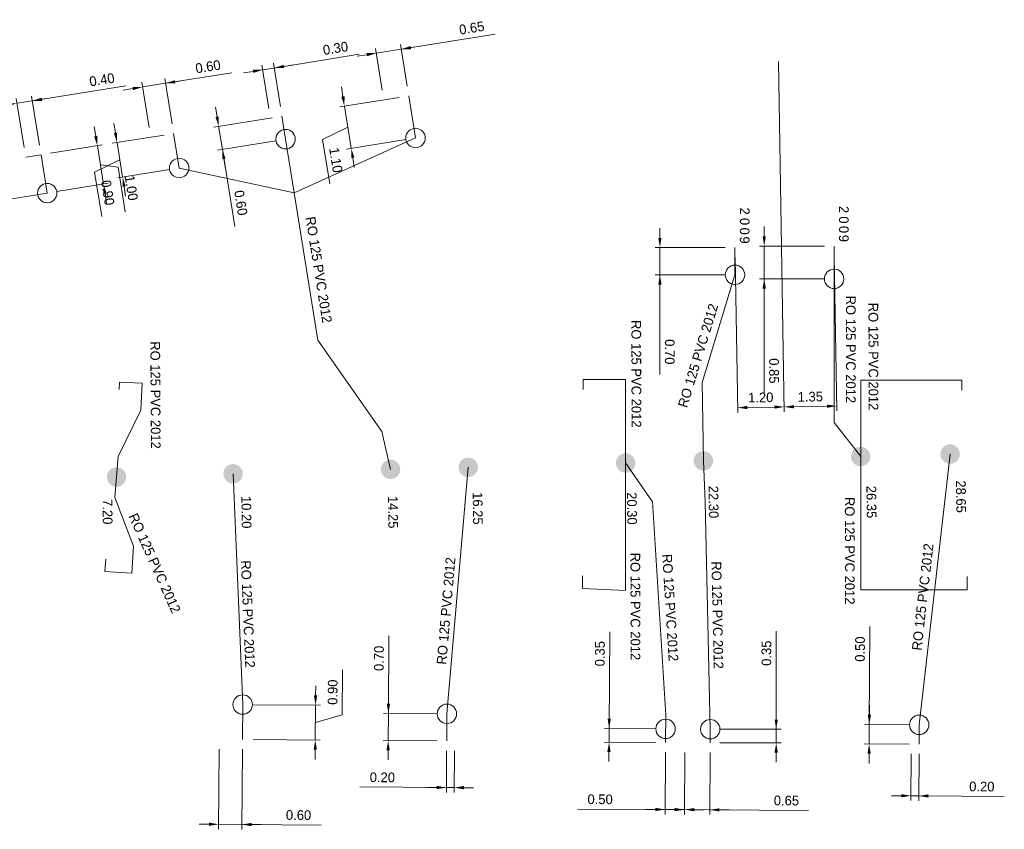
# Model space of a CAD drawing. Header units: metres. Extents: x 134035 to 140154, y 395174 to 396296.
# Tile 3 of 30: x 134109 to 134134, y 395199 to 395220. Entities that reach past the tile are written whole.
import ezdxf
from ezdxf.enums import TextEntityAlignment as Align

# ---------------------------------------------------------------- set-up
doc = ezdxf.new("R2010")
doc.units = ezdxf.units.M
doc.header["$MEASUREMENT"] = 0
doc.layers.get('Defpoints').update_dxf_attribs({"color": 124, "lineweight": 0})
for name, color, linetype, lineweight in [('Br-aansl-hulpst gem inlaat', 3, 'Continuous', 0), ('Br-aansl-hulpst gem ontstoppingsstuk', 3, 'Continuous', 0), ('Br-aansl-hulpst rwa inlaat', 4, 'Continuous', 0), ('Br-aansl-leiding gem', 3, 'Continuous', 0), ('Br-aansl-leiding rwa', 4, 'Continuous', 0), ('Br-text-aansl leiding gem', 3, 'Continuous', 0), ('Br-text-aansl leiding rwa en vrwa', 4, 'Continuous', 0), ('Br-text-aansl maatvoering', 7, 'Continuous', 0), ('Br-text-aansl opmerkingen', 7, 'Continuous', 0)]:
    doc.layers.add(name, color=color, linetype=linetype, lineweight=lineweight)
doc.styles.add('2.5mm_0', font='arial.ttf')
doc.styles.add('Style-ENGINEERING', font='ENGINEERING.shx')
doc.styles.add('Working 1.25mm', font='WORKING.shx', dxfattribs={"height": 0.00125})
doc.dimstyles.new('til-standaard pijl civiel', dxfattribs={"dimtxt": 0.00125, "dimasz": 0.00125, "dimexe": 0.000625, "dimexo": 0.000625, "dimgap": 0.000625, "dimtad": 1, "dimzin": 3, "dimdsep": 46, "dimtxsty": 'Working 1.25mm', "dimcen": 0, "dimclrd": 256, "dimazin": 0, "dimtfac": 1, "dimtdec": 0, "dimtmove": 1, "dimatfit": 1, "dimfxl": 1, "dimfrac": 2, "dimtolj": 1, "dimtzin": 3, "dimlwd": 0, "dimarcsym": 0})

# ---------------------------------------------------------------- blocks, each defined once
blk = doc.blocks.new('Br0-OS gem')
at = {"layer": 'Br-aansl-hulpst gem ontstoppingsstuk', "color": 3, "linetype": 'Continuous', "lineweight": 0}
blk.add_circle((0, 0), 0.25, dxfattribs=at)
blk = doc.blocks.new('Br0-PI gem')
at = {"layer": 'Br-aansl-hulpst gem inlaat'}
h = blk.add_hatch(color=256, dxfattribs=at)
edge = h.paths.add_edge_path()
edge.add_arc((0, 0), 0.25, 0, 360)
blk = doc.blocks.new('Br0-PI rwa')
at = {"layer": 'Br-aansl-hulpst rwa inlaat'}
h = blk.add_hatch(color=256, dxfattribs=at)
edge = h.paths.add_edge_path()
edge.add_arc((0, 0), 0.25, 0, 360)
blk = doc.blocks.new('*D287')
at = {"layer": 'Br-text-aansl maatvoering', "color": 7, "linetype": 'Continuous', "lineweight": 0, "transparency": 16777216}
for p, q in [((134113.958, 395201.47), (134113.944, 395199.409)), ((134114.554, 395201.466), (134114.54, 395199.405))]:
    blk.add_line(p, q, dxfattribs=at)
at = {"layer": 'Br-text-aansl maatvoering', "linetype": 'Continuous', "lineweight": 0, "transparency": 16777216}
for p, q in [((134113.695, 395199.536), (134113.445, 395199.538)), ((134114.54, 395199.53), (134113.945, 395199.534)), ((134114.54, 395199.53), (134113.945, 395199.534)), ((134116.577, 395199.516), (134114.54, 395199.53)), ((134114.79, 395199.529), (134115.04, 395199.527))]:
    blk.add_line(p, q, dxfattribs=at)
at = {"layer": 'Br-text-aansl maatvoering', "linetype": 'Continuous', "transparency": 16777216}
for points in [[(134113.695, 395199.578), (134113.695, 395199.494), (134113.945, 395199.534)], [(134114.791, 395199.57), (134114.79, 395199.487), (134114.54, 395199.53)]]:
    blk.add_solid(points, dxfattribs=at)
at = {"layer": 'Defpoints', "color": 0, "linetype": 'Continuous', "transparency": 16777216}
for p in [(134113.96, 395201.72), (134114.556, 395201.716), (134113.945, 395199.534)]:
    blk.add_point(p, dxfattribs=at)
at = {"layer": 'Br-text-aansl maatvoering', "color": 7, "linetype": 'Continuous', "lineweight": 0, "transparency": 16777216, "insert": (134116, 395199.771), "char_height": 0.25, "attachment_point": 5, "rotation": 359.6023, "style": '2.5mm_0'}
blk.add_mtext('\\A1;\\FENGINEERING;0.60', dxfattribs=at)
blk = doc.blocks.new('*D288')
at = {"layer": 'Br-text-aansl maatvoering', "linetype": 'Continuous', "lineweight": 0, "transparency": 16777216}
for p, q in [((134117.125, 395202.355), (134117.133, 395203.514)), ((134116.438, 395202.853), (134116.44, 395203.103)), ((134116.436, 395202.603), (134116.43, 395201.703)), ((134116.436, 395202.603), (134116.43, 395201.703)), ((134116.433, 395202.153), (134117.125, 395202.355)), ((134116.428, 395201.453), (134116.427, 395201.203))]:
    blk.add_line(p, q, dxfattribs=at)
at = {"layer": 'Br-text-aansl maatvoering', "color": 7, "linetype": 'Continuous', "lineweight": 0, "transparency": 16777216}
for p, q in [((134114.842, 395202.614), (134116.561, 395202.602)), ((134114.836, 395201.714), (134116.555, 395201.702))]:
    blk.add_line(p, q, dxfattribs=at)
at = {"layer": 'Br-text-aansl maatvoering', "linetype": 'Continuous', "transparency": 16777216}
for points in [[(134116.396, 395202.853), (134116.48, 395202.853), (134116.436, 395202.603)], [(134116.387, 395201.453), (134116.47, 395201.453), (134116.43, 395201.703)]]:
    blk.add_solid(points, dxfattribs=at)
at = {"layer": 'Defpoints', "color": 0, "linetype": 'Continuous', "transparency": 16777216}
for p in [(134114.592, 395202.616), (134114.586, 395201.716), (134116.43, 395201.703)]:
    blk.add_point(p, dxfattribs=at)
at = {"layer": 'Br-text-aansl maatvoering', "color": 7, "linetype": 'Continuous', "lineweight": 0, "transparency": 16777216, "insert": (134116.878, 395202.936), "char_height": 0.25, "attachment_point": 5, "rotation": 89.6023, "style": '2.5mm_0'}
blk.add_mtext('\\A1;\\FENGINEERING;0.90', dxfattribs=at)
blk = doc.blocks.new('*D289')
at = {"layer": 'Br-text-aansl maatvoering', "color": 7, "linetype": 'Continuous', "lineweight": 0, "transparency": 16777216}
for p, q in [((134119.809, 395201.429), (134119.802, 395200.355)), ((134120.009, 395201.428), (134120.002, 395200.354))]:
    blk.add_line(p, q, dxfattribs=at)
at = {"layer": 'Br-text-aansl maatvoering', "linetype": 'Continuous', "lineweight": 0, "transparency": 16777216}
for p, q in [((134117.574, 395200.495), (134119.803, 395200.48)), ((134119.553, 395200.482), (134119.303, 395200.483)), ((134119.803, 395200.48), (134120.003, 395200.479)), ((134119.803, 395200.48), (134120.003, 395200.479)), ((134120.253, 395200.477), (134120.503, 395200.475))]:
    blk.add_line(p, q, dxfattribs=at)
at = {"layer": 'Br-text-aansl maatvoering', "linetype": 'Continuous', "transparency": 16777216}
for points in [[(134119.553, 395200.523), (134119.552, 395200.44), (134119.803, 395200.48)], [(134120.253, 395200.519), (134120.252, 395200.435), (134120.003, 395200.479)]]:
    blk.add_solid(points, dxfattribs=at)
at = {"layer": 'Defpoints', "color": 0, "linetype": 'Continuous', "transparency": 16777216}
for p in [(134119.811, 395201.679), (134120.011, 395201.678), (134120.003, 395200.479)]:
    blk.add_point(p, dxfattribs=at)
at = {"layer": 'Br-text-aansl maatvoering', "color": 7, "linetype": 'Continuous', "lineweight": 0, "transparency": 16777216, "insert": (134118.155, 395200.742), "char_height": 0.25, "attachment_point": 5, "rotation": 359.6023, "style": '2.5mm_0'}
blk.add_mtext('\\A1;\\FENGINEERING;0.20', dxfattribs=at)
blk = doc.blocks.new('*D290')
at = {"layer": 'Br-text-aansl maatvoering', "color": 7, "linetype": 'Continuous', "lineweight": 0, "transparency": 16777216}
for p, q in [((134125.438, 395201.39), (134125.428, 395199.79)), ((134125.938, 395201.386), (134125.928, 395199.787))]:
    blk.add_line(p, q, dxfattribs=at)
at = {"layer": 'Br-text-aansl maatvoering', "linetype": 'Continuous', "lineweight": 0, "transparency": 16777216}
for p, q in [((134123.176, 395199.928), (134125.429, 395199.915)), ((134125.179, 395199.917), (134124.929, 395199.918)), ((134125.429, 395199.915), (134125.929, 395199.912)), ((134125.429, 395199.915), (134125.929, 395199.912)), ((134126.179, 395199.911), (134126.429, 395199.909))]:
    blk.add_line(p, q, dxfattribs=at)
at = {"layer": 'Br-text-aansl maatvoering', "linetype": 'Continuous', "transparency": 16777216}
for points in [[(134125.179, 395199.958), (134125.179, 395199.875), (134125.429, 395199.915)], [(134126.179, 395199.953), (134126.179, 395199.869), (134125.929, 395199.912)]]:
    blk.add_solid(points, dxfattribs=at)
at = {"layer": 'Defpoints', "color": 0, "linetype": 'Continuous', "transparency": 16777216}
for p in [(134125.439, 395201.64), (134125.939, 395201.636), (134125.929, 395199.912)]:
    blk.add_point(p, dxfattribs=at)
at = {"layer": 'Br-text-aansl maatvoering', "color": 7, "linetype": 'Continuous', "lineweight": 0, "transparency": 16777216, "insert": (134123.757, 395200.176), "char_height": 0.25, "attachment_point": 5, "rotation": 359.6663, "style": '2.5mm_0'}
blk.add_mtext('\\A1;\\FENGINEERING;0.50', dxfattribs=at)
blk = doc.blocks.new('*D291')
at = {"layer": 'Br-text-aansl maatvoering', "color": 7, "linetype": 'Continuous', "lineweight": 0, "transparency": 16777216}
for p, q in [((134125.937, 395201.386), (134125.926, 395199.787)), ((134126.587, 395201.382), (134126.576, 395199.783))]:
    blk.add_line(p, q, dxfattribs=at)
at = {"layer": 'Br-text-aansl maatvoering', "linetype": 'Continuous', "lineweight": 0, "transparency": 16777216}
for p, q in [((134125.677, 395199.914), (134125.427, 395199.915)), ((134125.927, 395199.912), (134126.577, 395199.908)), ((134125.927, 395199.912), (134126.577, 395199.908)), ((134129.117, 395199.89), (134126.577, 395199.908)), ((134126.827, 395199.906), (134127.077, 395199.904))]:
    blk.add_line(p, q, dxfattribs=at)
at = {"layer": 'Br-text-aansl maatvoering', "linetype": 'Continuous', "transparency": 16777216}
for points in [[(134125.677, 395199.955), (134125.677, 395199.872), (134125.927, 395199.912)], [(134126.827, 395199.948), (134126.827, 395199.864), (134126.577, 395199.908)]]:
    blk.add_solid(points, dxfattribs=at)
at = {"layer": 'Defpoints', "color": 0, "linetype": 'Continuous', "transparency": 16777216}
for p in [(134125.939, 395201.636), (134126.589, 395201.632), (134126.577, 395199.908)]:
    blk.add_point(p, dxfattribs=at)
at = {"layer": 'Br-text-aansl maatvoering', "color": 7, "linetype": 'Continuous', "lineweight": 0, "transparency": 16777216, "insert": (134128.549, 395200.145), "char_height": 0.25, "attachment_point": 5, "rotation": 359.6064, "style": '2.5mm_0'}
blk.add_mtext('\\A1;\\FENGINEERING;0.65', dxfattribs=at)
blk = doc.blocks.new('*D292')
at = {"layer": 'Br-text-aansl maatvoering', "linetype": 'Continuous', "lineweight": 0, "transparency": 16777216}
for p, q in [((134118.324, 395204.384), (134118.31, 395202.39)), ((134118.312, 395202.64), (134118.313, 395202.89)), ((134118.31, 395202.39), (134118.305, 395201.69)), ((134118.31, 395202.39), (134118.305, 395201.69)), ((134118.303, 395201.44), (134118.302, 395201.19))]:
    blk.add_line(p, q, dxfattribs=at)
at = {"layer": 'Br-text-aansl maatvoering', "color": 7, "linetype": 'Continuous', "lineweight": 0, "transparency": 16777216}
for p, q in [((134119.566, 395202.381), (134118.185, 395202.391)), ((134119.561, 395201.681), (134118.18, 395201.691))]:
    blk.add_line(p, q, dxfattribs=at)
at = {"layer": 'Br-text-aansl maatvoering', "linetype": 'Continuous', "transparency": 16777216}
for points in [[(134118.27, 395202.64), (134118.353, 395202.64), (134118.31, 395202.39)], [(134118.262, 395201.44), (134118.345, 395201.44), (134118.305, 395201.69)]]:
    blk.add_solid(points, dxfattribs=at)
at = {"layer": 'Defpoints', "color": 0, "linetype": 'Continuous', "transparency": 16777216}
for p in [(134119.816, 395202.379), (134118.305, 395201.69), (134119.811, 395201.679)]:
    blk.add_point(p, dxfattribs=at)
at = {"layer": 'Br-text-aansl maatvoering', "color": 7, "linetype": 'Continuous', "lineweight": 0, "transparency": 16777216, "insert": (134118.069, 395203.806), "char_height": 0.25, "attachment_point": 5, "rotation": 89.6023, "style": '2.5mm_0'}
blk.add_mtext('\\A1;\\FENGINEERING;0.70', dxfattribs=at)
blk = doc.blocks.new('*D293')
at = {"layer": 'Br-text-aansl maatvoering', "linetype": 'Continuous', "lineweight": 0, "transparency": 16777216}
for p, q in [((134124.007, 395204.493), (134123.989, 395202)), ((134123.991, 395202.25), (134123.992, 395202.5)), ((134123.986, 395201.65), (134123.989, 395202)), ((134123.986, 395201.65), (134123.989, 395202)), ((134123.985, 395201.4), (134123.983, 395201.15))]:
    blk.add_line(p, q, dxfattribs=at)
at = {"layer": 'Br-text-aansl maatvoering', "color": 7, "linetype": 'Continuous', "lineweight": 0, "transparency": 16777216}
for p, q in [((134125.191, 395201.991), (134123.864, 395202.001)), ((134125.189, 395201.641), (134123.861, 395201.651))]:
    blk.add_line(p, q, dxfattribs=at)
at = {"layer": 'Br-text-aansl maatvoering', "linetype": 'Continuous', "transparency": 16777216}
for points in [[(134123.949, 395202.25), (134124.032, 395202.25), (134123.989, 395202)], [(134123.943, 395201.4), (134124.026, 395201.4), (134123.986, 395201.65)]]:
    blk.add_solid(points, dxfattribs=at)
at = {"layer": 'Defpoints', "color": 0, "linetype": 'Continuous', "transparency": 16777216}
for p in [(134123.989, 395202), (134125.441, 395201.99), (134125.439, 395201.64)]:
    blk.add_point(p, dxfattribs=at)
at = {"layer": 'Br-text-aansl maatvoering', "color": 7, "linetype": 'Continuous', "lineweight": 0, "transparency": 16777216, "insert": (134123.752, 395203.926), "char_height": 0.25, "attachment_point": 5, "rotation": 89.5941, "style": '2.5mm_0'}
blk.add_mtext('\\A1;\\FENGINEERING;0.35', dxfattribs=at)
blk = doc.blocks.new('*D294')
at = {"layer": 'Br-text-aansl maatvoering', "linetype": 'Continuous', "lineweight": 0, "transparency": 16777216}
for p, q in [((134128.286, 395204.508), (134128.286, 395201.982)), ((134128.286, 395202.232), (134128.286, 395202.482)), ((134128.286, 395201.632), (134128.286, 395201.982)), ((134128.286, 395201.632), (134128.286, 395201.982)), ((134128.286, 395201.382), (134128.286, 395201.132))]:
    blk.add_line(p, q, dxfattribs=at)
at = {"layer": 'Br-text-aansl maatvoering', "color": 7, "linetype": 'Continuous', "lineweight": 0, "transparency": 16777216}
for p, q in [((134126.839, 395201.982), (134128.411, 395201.982)), ((134126.839, 395201.632), (134128.411, 395201.632))]:
    blk.add_line(p, q, dxfattribs=at)
at = {"layer": 'Br-text-aansl maatvoering', "linetype": 'Continuous', "transparency": 16777216}
for points in [[(134128.245, 395202.232), (134128.328, 395202.232), (134128.286, 395201.982)], [(134128.245, 395201.382), (134128.328, 395201.382), (134128.286, 395201.632)]]:
    blk.add_solid(points, dxfattribs=at)
at = {"layer": 'Defpoints', "color": 0, "linetype": 'Continuous', "transparency": 16777216}
for p in [(134126.589, 395201.982), (134128.286, 395201.982), (134126.589, 395201.632)]:
    blk.add_point(p, dxfattribs=at)
at = {"layer": 'Br-text-aansl maatvoering', "color": 7, "linetype": 'Continuous', "lineweight": 0, "transparency": 16777216, "insert": (134128.035, 395203.939), "char_height": 0.25, "attachment_point": 5, "rotation": 90, "style": '2.5mm_0'}
blk.add_mtext('\\A1;\\FENGINEERING;0.35', dxfattribs=at)
blk = doc.blocks.new('*D295')
at = {"layer": 'Br-text-aansl maatvoering', "linetype": 'Continuous', "lineweight": 0, "transparency": 16777216}
for p, q in [((134130.698, 395204.623), (134130.681, 395202.104)), ((134130.682, 395202.354), (134130.684, 395202.604)), ((134130.677, 395201.604), (134130.681, 395202.104)), ((134130.677, 395201.604), (134130.681, 395202.104)), ((134130.675, 395201.354), (134130.674, 395201.104))]:
    blk.add_line(p, q, dxfattribs=at)
at = {"layer": 'Br-text-aansl maatvoering', "color": 7, "linetype": 'Continuous', "lineweight": 0, "transparency": 16777216}
for p, q in [((134131.715, 395202.096), (134130.556, 395202.104)), ((134131.712, 395201.596), (134130.552, 395201.604))]:
    blk.add_line(p, q, dxfattribs=at)
at = {"layer": 'Br-text-aansl maatvoering', "linetype": 'Continuous', "transparency": 16777216}
for points in [[(134130.641, 395202.354), (134130.724, 395202.353), (134130.681, 395202.104)], [(134130.634, 395201.354), (134130.717, 395201.353), (134130.677, 395201.604)]]:
    blk.add_solid(points, dxfattribs=at)
at = {"layer": 'Defpoints', "color": 0, "linetype": 'Continuous', "transparency": 16777216}
for p in [(134130.681, 395202.104), (134131.965, 395202.095), (134131.962, 395201.595)]:
    blk.add_point(p, dxfattribs=at)
at = {"layer": 'Br-text-aansl maatvoering', "color": 7, "linetype": 'Continuous', "lineweight": 0, "transparency": 16777216, "insert": (134130.443, 395204.045), "char_height": 0.25, "attachment_point": 5, "rotation": 89.6013, "style": '2.5mm_0'}
blk.add_mtext('\\A1;\\FENGINEERING;0.50', dxfattribs=at)
blk = doc.blocks.new('*D296')
at = {"layer": 'Br-text-aansl maatvoering', "color": 7, "linetype": 'Continuous', "lineweight": 0, "transparency": 16777216}
for p, q in [((134131.76, 395201.346), (134131.752, 395200.143)), ((134131.96, 395201.345), (134131.952, 395200.141))]:
    blk.add_line(p, q, dxfattribs=at)
at = {"layer": 'Br-text-aansl maatvoering', "linetype": 'Continuous', "lineweight": 0, "transparency": 16777216}
for p, q in [((134131.503, 395200.269), (134131.253, 395200.271)), ((134131.753, 395200.268), (134131.953, 395200.266)), ((134131.753, 395200.268), (134131.953, 395200.266)), ((134134.154, 395200.251), (134131.953, 395200.266)), ((134132.203, 395200.264), (134132.453, 395200.263))]:
    blk.add_line(p, q, dxfattribs=at)
at = {"layer": 'Br-text-aansl maatvoering', "linetype": 'Continuous', "transparency": 16777216}
for points in [[(134131.503, 395200.311), (134131.502, 395200.228), (134131.753, 395200.268)], [(134132.203, 395200.306), (134132.202, 395200.223), (134131.953, 395200.266)]]:
    blk.add_solid(points, dxfattribs=at)
at = {"layer": 'Defpoints', "color": 0, "linetype": 'Continuous', "transparency": 16777216}
for p in [(134131.762, 395201.596), (134131.962, 395201.595), (134131.953, 395200.266)]:
    blk.add_point(p, dxfattribs=at)
at = {"layer": 'Br-text-aansl maatvoering', "color": 7, "linetype": 'Continuous', "lineweight": 0, "transparency": 16777216, "insert": (134133.576, 395200.506), "char_height": 0.25, "attachment_point": 5, "rotation": 359.6013, "style": '2.5mm_0'}
blk.add_mtext('\\A1;\\FENGINEERING;0.20', dxfattribs=at)
blk = doc.blocks.new('*D333')
at = {"layer": 'Br-text-aansl maatvoering', "linetype": 'Continuous', "lineweight": 0, "transparency": 16777216}
for p, q in [((134111.554, 395218.545), (134109.152, 395218.159)), ((134108.51, 395218.056), (134108.263, 395218.016)), ((134108.757, 395218.095), (134109.152, 395218.159)), ((134108.757, 395218.095), (134109.152, 395218.159)), ((134109.399, 395218.198), (134109.646, 395218.238))]:
    blk.add_line(p, q, dxfattribs=at)
at = {"layer": 'Br-text-aansl maatvoering', "color": 7, "linetype": 'Continuous', "lineweight": 0, "transparency": 16777216}
for p, q in [((134109.335, 395217.017), (134109.132, 395218.282)), ((134108.94, 395216.954), (134108.737, 395218.219))]:
    blk.add_line(p, q, dxfattribs=at)
at = {"layer": 'Br-text-aansl maatvoering', "linetype": 'Continuous', "transparency": 16777216}
for points in [[(134108.504, 395218.097), (134108.517, 395218.015), (134108.757, 395218.095)], [(134109.392, 395218.24), (134109.405, 395218.157), (134109.152, 395218.159)]]:
    blk.add_solid(points, dxfattribs=at)
at = {"layer": 'Defpoints', "color": 0, "linetype": 'Continuous', "transparency": 16777216}
for p in [(134109.152, 395218.159), (134109.375, 395216.77), (134108.98, 395216.707)]:
    blk.add_point(p, dxfattribs=at)
at = {"layer": 'Br-text-aansl maatvoering', "color": 7, "linetype": 'Continuous', "lineweight": 0, "transparency": 16777216, "insert": (134110.942, 395218.701), "char_height": 0.25, "attachment_point": 5, "rotation": 9.1237, "style": '2.5mm_0'}
blk.add_mtext('\\A1;\\FENGINEERING;0.40', dxfattribs=at)
blk = doc.blocks.new('*D334')
at = {"layer": 'Br-text-aansl maatvoering', "linetype": 'Continuous', "lineweight": 0, "transparency": 16777216}
for p, q in [((134114.282, 395218.883), (134112.578, 395218.61)), ((134112.578, 395218.61), (134111.986, 395218.515)), ((134112.578, 395218.61), (134111.986, 395218.515)), ((134112.825, 395218.65), (134113.072, 395218.689)), ((134111.739, 395218.476), (134111.492, 395218.436))]:
    blk.add_line(p, q, dxfattribs=at)
at = {"layer": 'Br-text-aansl maatvoering', "color": 7, "linetype": 'Continuous', "lineweight": 0, "transparency": 16777216}
for p, q in [((134112.153, 395217.47), (134111.966, 395218.639)), ((134112.746, 395217.565), (134112.558, 395218.734))]:
    blk.add_line(p, q, dxfattribs=at)
at = {"layer": 'Br-text-aansl maatvoering', "linetype": 'Continuous', "transparency": 16777216}
for points in [[(134112.819, 395218.691), (134112.832, 395218.609), (134112.578, 395218.61)], [(134111.732, 395218.517), (134111.746, 395218.434), (134111.986, 395218.515)]]:
    blk.add_solid(points, dxfattribs=at)
at = {"layer": 'Defpoints', "color": 0, "linetype": 'Continuous', "transparency": 16777216}
for p in [(134111.986, 395218.515), (134112.785, 395217.318), (134112.193, 395217.223)]:
    blk.add_point(p, dxfattribs=at)
at = {"layer": 'Br-text-aansl maatvoering', "color": 7, "linetype": 'Continuous', "lineweight": 0, "transparency": 16777216, "insert": (134113.67, 395219.039), "char_height": 0.25, "attachment_point": 5, "rotation": 9.1094, "style": '2.5mm_0'}
blk.add_mtext('\\A1;\\FENGINEERING;0.60', dxfattribs=at)
blk = doc.blocks.new('*D335')
at = {"layer": 'Br-text-aansl maatvoering', "linetype": 'Continuous', "lineweight": 0, "transparency": 16777216}
for p, q in [((134117.561, 395219.356), (134115.372, 395219.004)), ((134115.619, 395219.044), (134115.866, 395219.084)), ((134114.829, 395218.917), (134114.582, 395218.878)), ((134115.076, 395218.957), (134115.372, 395219.004)), ((134115.076, 395218.957), (134115.372, 395219.004))]:
    blk.add_line(p, q, dxfattribs=at)
at = {"layer": 'Br-text-aansl maatvoering', "color": 7, "linetype": 'Continuous', "lineweight": 0, "transparency": 16777216}
for p, q in [((134115.235, 395217.964), (134115.056, 395219.08)), ((134115.532, 395218.011), (134115.352, 395219.128))]:
    blk.add_line(p, q, dxfattribs=at)
at = {"layer": 'Br-text-aansl maatvoering', "linetype": 'Continuous', "transparency": 16777216}
for points in [[(134115.613, 395219.085), (134115.626, 395219.003), (134115.372, 395219.004)], [(134114.823, 395218.958), (134114.836, 395218.876), (134115.076, 395218.957)]]:
    blk.add_solid(points, dxfattribs=at)
at = {"layer": 'Defpoints', "color": 0, "linetype": 'Continuous', "transparency": 16777216}
for p in [(134115.372, 395219.004), (134115.275, 395217.717), (134115.571, 395217.765)]:
    blk.add_point(p, dxfattribs=at)
at = {"layer": 'Br-text-aansl maatvoering', "color": 7, "linetype": 'Continuous', "lineweight": 0, "transparency": 16777216, "insert": (134116.95, 395219.512), "char_height": 0.25, "attachment_point": 5, "rotation": 9.1148, "style": '2.5mm_0'}
blk.add_mtext('\\A1;\\FENGINEERING;0.30', dxfattribs=at)
blk = doc.blocks.new('*D336')
at = {"layer": 'Br-text-aansl maatvoering', "linetype": 'Continuous', "lineweight": 0, "transparency": 16777216}
for p, q in [((134121.056, 395219.876), (134118.641, 395219.489)), ((134118.888, 395219.528), (134119.135, 395219.568)), ((134117.753, 395219.346), (134117.506, 395219.307)), ((134117.999, 395219.386), (134118.641, 395219.489)), ((134117.999, 395219.386), (134118.641, 395219.489))]:
    blk.add_line(p, q, dxfattribs=at)
at = {"layer": 'Br-text-aansl maatvoering', "color": 7, "linetype": 'Continuous', "lineweight": 0, "transparency": 16777216}
for p, q in [((134118.794, 395218.535), (134118.622, 395219.612)), ((134118.152, 395218.432), (134117.98, 395219.509))]:
    blk.add_line(p, q, dxfattribs=at)
at = {"layer": 'Br-text-aansl maatvoering', "linetype": 'Continuous', "transparency": 16777216}
for points in [[(134118.882, 395219.569), (134118.895, 395219.487), (134118.641, 395219.489)], [(134117.746, 395219.387), (134117.759, 395219.305), (134117.999, 395219.386)]]:
    blk.add_solid(points, dxfattribs=at)
at = {"layer": 'Defpoints', "color": 0, "linetype": 'Continuous', "transparency": 16777216}
for p in [(134118.641, 395219.489), (134118.834, 395218.288), (134118.192, 395218.185)]:
    blk.add_point(p, dxfattribs=at)
at = {"layer": 'Br-text-aansl maatvoering', "color": 7, "linetype": 'Continuous', "lineweight": 0, "transparency": 16777216, "insert": (134120.454, 395220.034), "char_height": 0.25, "attachment_point": 5, "rotation": 9.1081, "style": '2.5mm_0'}
blk.add_mtext('\\A1;\\FENGINEERING;0.65', dxfattribs=at)
blk = doc.blocks.new('*D337')
at = {"layer": 'Br-text-aansl maatvoering', "linetype": 'Continuous', "lineweight": 0, "transparency": 16777216}
for p, q in [((134111.291, 395217.332), (134111.251, 395217.578)), ((134111.33, 395217.085), (134111.473, 395216.196)), ((134111.33, 395217.085), (134111.473, 395216.196)), ((134111.402, 395216.64), (134110.753, 395216.326)), ((134110.753, 395216.326), (134110.936, 395215.182)), ((134111.512, 395215.949), (134111.552, 395215.702))]:
    blk.add_line(p, q, dxfattribs=at)
at = {"layer": 'Br-text-aansl maatvoering', "color": 7, "linetype": 'Continuous', "lineweight": 0, "transparency": 16777216}
for p, q in [((134112.539, 395217.278), (134111.207, 395217.065)), ((134112.681, 395216.39), (134111.349, 395216.176))]:
    blk.add_line(p, q, dxfattribs=at)
at = {"layer": 'Br-text-aansl maatvoering', "linetype": 'Continuous', "transparency": 16777216}
for points in [[(134111.332, 395217.338), (134111.25, 395217.325), (134111.33, 395217.085)], [(134111.554, 395215.956), (134111.471, 395215.943), (134111.473, 395216.196)]]:
    blk.add_solid(points, dxfattribs=at)
at = {"layer": 'Defpoints', "color": 0, "linetype": 'Continuous', "transparency": 16777216}
for p in [(134112.785, 395217.318), (134112.928, 395216.429), (134111.473, 395216.196)]:
    blk.add_point(p, dxfattribs=at)
at = {"layer": 'Br-text-aansl maatvoering', "color": 7, "linetype": 'Continuous', "lineweight": 0, "transparency": 16777216, "insert": (134111.092, 395215.794), "char_height": 0.25, "attachment_point": 5, "rotation": 279.1094, "style": '2.5mm_0'}
blk.add_mtext('\\A1;\\FENGINEERING;0.90', dxfattribs=at)
blk = doc.blocks.new('*D338')
at = {"layer": 'Br-text-aansl maatvoering', "linetype": 'Continuous', "lineweight": 0, "transparency": 16777216}
for p, q in [((134113.904, 395217.75), (134113.864, 395217.997)), ((134114.039, 395216.911), (134113.944, 395217.503)), ((134114.039, 395216.911), (134113.944, 395217.503)), ((134114.358, 395214.92), (134114.039, 395216.911)), ((134114.078, 395216.664), (134114.118, 395216.417))]:
    blk.add_line(p, q, dxfattribs=at)
at = {"layer": 'Br-text-aansl maatvoering', "color": 7, "linetype": 'Continuous', "lineweight": 0, "transparency": 16777216}
for p, q in [((134115.324, 395217.725), (134113.82, 395217.484)), ((134115.419, 395217.132), (134113.915, 395216.891))]:
    blk.add_line(p, q, dxfattribs=at)
at = {"layer": 'Br-text-aansl maatvoering', "linetype": 'Continuous', "transparency": 16777216}
for points in [[(134113.945, 395217.757), (134113.863, 395217.744), (134113.944, 395217.503)], [(134114.119, 395216.671), (134114.037, 395216.658), (134114.039, 395216.911)]]:
    blk.add_solid(points, dxfattribs=at)
at = {"layer": 'Defpoints', "color": 0, "linetype": 'Continuous', "transparency": 16777216}
for p in [(134115.571, 395217.765), (134113.944, 395217.503), (134115.666, 395217.172)]:
    blk.add_point(p, dxfattribs=at)
at = {"layer": 'Br-text-aansl maatvoering', "color": 7, "linetype": 'Continuous', "lineweight": 0, "transparency": 16777216, "insert": (134114.514, 395215.532), "char_height": 0.25, "attachment_point": 5, "rotation": 279.1148, "style": '2.5mm_0'}
blk.add_mtext('\\A1;\\FENGINEERING;0.60', dxfattribs=at)
blk = doc.blocks.new('*D339')
at = {"layer": 'Br-text-aansl maatvoering', "linetype": 'Continuous', "lineweight": 0, "transparency": 16777216}
for p, q in [((134117.14, 395218.27), (134117.101, 395218.516)), ((134117.18, 395218.023), (134117.354, 395216.937)), ((134117.18, 395218.023), (134117.354, 395216.937)), ((134117.267, 395217.48), (134116.618, 395217.166)), ((134116.618, 395217.166), (134116.802, 395216.022)), ((134117.394, 395216.69), (134117.433, 395216.443))]:
    blk.add_line(p, q, dxfattribs=at)
at = {"layer": 'Br-text-aansl maatvoering', "color": 7, "linetype": 'Continuous', "lineweight": 0, "transparency": 16777216}
for p, q in [((134118.587, 395218.248), (134117.057, 395218.003)), ((134118.761, 395217.162), (134117.231, 395216.917))]:
    blk.add_line(p, q, dxfattribs=at)
at = {"layer": 'Br-text-aansl maatvoering', "linetype": 'Continuous', "transparency": 16777216}
for points in [[(134117.182, 395218.276), (134117.099, 395218.263), (134117.18, 395218.023)], [(134117.435, 395216.696), (134117.353, 395216.683), (134117.354, 395216.937)]]:
    blk.add_solid(points, dxfattribs=at)
at = {"layer": 'Defpoints', "color": 0, "linetype": 'Continuous', "transparency": 16777216}
for p in [(134118.834, 395218.288), (134119.008, 395217.202), (134117.354, 395216.937)]:
    blk.add_point(p, dxfattribs=at)
at = {"layer": 'Br-text-aansl maatvoering', "color": 7, "linetype": 'Continuous', "lineweight": 0, "transparency": 16777216, "insert": (134116.958, 395216.634), "char_height": 0.25, "attachment_point": 5, "rotation": 279.1081, "style": '2.5mm_0'}
blk.add_mtext('\\A1;\\FENGINEERING;1.10', dxfattribs=at)
blk = doc.blocks.new('*D340')
at = {"layer": 'Br-text-aansl maatvoering', "linetype": 'Continuous', "lineweight": 0, "transparency": 16777216}
for p, q in [((134110.784, 395217.25), (134110.745, 395217.497)), ((134110.824, 395217.003), (134110.983, 395216.016)), ((134110.824, 395217.003), (134110.983, 395216.016)), ((134110.903, 395216.509), (134111.357, 395216.449)), ((134111.357, 395216.449), (134111.541, 395215.305)), ((134111.022, 395215.769), (134111.062, 395215.522))]:
    blk.add_line(p, q, dxfattribs=at)
at = {"layer": 'Br-text-aansl maatvoering', "color": 7, "linetype": 'Continuous', "lineweight": 0, "transparency": 16777216}
for p, q in [((134109.622, 395216.81), (134110.948, 395217.023)), ((134109.78, 395215.823), (134111.106, 395216.036))]:
    blk.add_line(p, q, dxfattribs=at)
at = {"layer": 'Br-text-aansl maatvoering', "linetype": 'Continuous', "transparency": 16777216}
for points in [[(134110.826, 395217.257), (134110.743, 395217.243), (134110.824, 395217.003)], [(134111.063, 395215.776), (134110.981, 395215.762), (134110.983, 395216.016)]]:
    blk.add_solid(points, dxfattribs=at)
at = {"layer": 'Defpoints', "color": 0, "linetype": 'Continuous', "transparency": 16777216}
for p in [(134109.375, 395216.77), (134110.983, 395216.016), (134109.534, 395215.783)]:
    blk.add_point(p, dxfattribs=at)
at = {"layer": 'Br-text-aansl maatvoering', "color": 7, "linetype": 'Continuous', "lineweight": 0, "transparency": 16777216, "insert": (134111.697, 395215.917), "char_height": 0.25, "attachment_point": 5, "rotation": 279.1237, "style": '2.5mm_0'}
blk.add_mtext('\\A1;\\FENGINEERING;1.00', dxfattribs=at)
blk = doc.blocks.new('*D349')
at = {"layer": 'Br-text-aansl maatvoering', "linetype": 'Continuous', "lineweight": 0, "transparency": 16777216}
for p, q in [((134127.978, 395214.671), (134127.978, 395214.921)), ((134127.978, 395214.421), (134127.978, 395213.576)), ((134127.978, 395214.421), (134127.978, 395213.576)), ((134127.978, 395210.637), (134127.978, 395213.576)), ((134127.978, 395213.326), (134127.978, 395213.076))]:
    blk.add_line(p, q, dxfattribs=at)
at = {"layer": 'Br-text-aansl maatvoering', "color": 7, "linetype": 'Continuous', "lineweight": 0, "transparency": 16777216}
for p, q in [((134129.526, 395214.421), (134127.853, 395214.421)), ((134129.526, 395213.576), (134127.853, 395213.576))]:
    blk.add_line(p, q, dxfattribs=at)
at = {"layer": 'Br-text-aansl maatvoering', "linetype": 'Continuous', "transparency": 16777216}
for points in [[(134128.02, 395214.671), (134127.936, 395214.671), (134127.978, 395214.421)], [(134128.02, 395213.326), (134127.936, 395213.326), (134127.978, 395213.576)]]:
    blk.add_solid(points, dxfattribs=at)
at = {"layer": 'Defpoints', "color": 0, "linetype": 'Continuous', "transparency": 16777216}
for p in [(134129.776, 395214.421), (134127.978, 395213.576), (134129.776, 395213.576)]:
    blk.add_point(p, dxfattribs=at)
at = {"layer": 'Br-text-aansl maatvoering', "color": 7, "linetype": 'Continuous', "lineweight": 0, "transparency": 16777216, "insert": (134128.229, 395211.207), "char_height": 0.25, "attachment_point": 5, "rotation": 270, "style": '2.5mm_0'}
blk.add_mtext('\\A1;\\FENGINEERING;0.85', dxfattribs=at)
blk = doc.blocks.new('*D350')
at = {"layer": 'Br-text-aansl maatvoering', "linetype": 'Continuous', "lineweight": 0, "transparency": 16777216}
for p, q in [((134125.295, 395214.63), (134125.295, 395214.88)), ((134125.295, 395214.38), (134125.295, 395213.68)), ((134125.295, 395214.38), (134125.295, 395213.68)), ((134125.295, 395211.117), (134125.295, 395213.68)), ((134125.295, 395213.43), (134125.295, 395213.18))]:
    blk.add_line(p, q, dxfattribs=at)
at = {"layer": 'Br-text-aansl maatvoering', "color": 7, "linetype": 'Continuous', "lineweight": 0, "transparency": 16777216}
for p, q in [((134126.976, 395214.38), (134125.17, 395214.38)), ((134126.976, 395213.68), (134125.17, 395213.68))]:
    blk.add_line(p, q, dxfattribs=at)
at = {"layer": 'Br-text-aansl maatvoering', "linetype": 'Continuous', "transparency": 16777216}
for points in [[(134125.336, 395214.63), (134125.253, 395214.63), (134125.295, 395214.38)], [(134125.336, 395213.43), (134125.253, 395213.43), (134125.295, 395213.68)]]:
    blk.add_solid(points, dxfattribs=at)
at = {"layer": 'Defpoints', "color": 0, "linetype": 'Continuous', "transparency": 16777216}
for p in [(134127.226, 395214.38), (134125.295, 395213.68), (134127.226, 395213.68)]:
    blk.add_point(p, dxfattribs=at)
at = {"layer": 'Br-text-aansl maatvoering', "color": 7, "linetype": 'Continuous', "lineweight": 0, "transparency": 16777216, "insert": (134125.546, 395211.697), "char_height": 0.25, "attachment_point": 5, "rotation": 270, "style": '2.5mm_0'}
blk.add_mtext('\\A1;\\FENGINEERING;0.70', dxfattribs=at)
blk = doc.blocks.new('*D353')
at = {"layer": 'Br-text-aansl maatvoering', "color": 7, "linetype": 'Continuous', "lineweight": 0, "transparency": 16777216}
for p, q in [((134128.348, 395219.168), (134128.494, 395210.155)), ((134129.78, 395214.171), (134129.845, 395210.177))]:
    blk.add_line(p, q, dxfattribs=at)
at = {"layer": 'Br-text-aansl maatvoering', "linetype": 'Continuous', "lineweight": 0, "transparency": 16777216}
blk.add_line((134128.742, 395210.284), (134129.593, 395210.298), dxfattribs=at)
at = {"layer": 'Br-text-aansl maatvoering', "linetype": 'Continuous', "transparency": 16777216}
for points in [[(134128.742, 395210.325), (134128.743, 395210.242), (134128.492, 395210.28)], [(134129.592, 395210.339), (134129.594, 395210.256), (134129.843, 395210.302)]]:
    blk.add_solid(points, dxfattribs=at)
at = {"layer": 'Defpoints', "color": 0, "linetype": 'Continuous', "transparency": 16777216}
for p in [(134128.344, 395219.418), (134129.776, 395214.421), (134129.843, 395210.302)]:
    blk.add_point(p, dxfattribs=at)
at = {"layer": 'Br-text-aansl maatvoering', "color": 7, "linetype": 'Continuous', "lineweight": 0, "transparency": 16777216, "insert": (134129.164, 395210.541), "char_height": 0.25, "attachment_point": 5, "rotation": 0.9303, "style": '2.5mm_0'}
blk.add_mtext('\\A1;\\FENGINEERING;1.35', dxfattribs=at)
blk = doc.blocks.new('*D354')
at = {"layer": 'Br-text-aansl maatvoering', "color": 7, "linetype": 'Continuous', "lineweight": 0, "transparency": 16777216}
for p, q in [((134128.348, 395219.168), (134128.495, 395210.155)), ((134127.23, 395214.13), (134127.295, 395210.135))]:
    blk.add_line(p, q, dxfattribs=at)
at = {"layer": 'Br-text-aansl maatvoering', "linetype": 'Continuous', "lineweight": 0, "transparency": 16777216}
blk.add_line((134128.243, 395210.276), (134127.543, 395210.264), dxfattribs=at)
at = {"layer": 'Br-text-aansl maatvoering', "linetype": 'Continuous', "transparency": 16777216}
for points in [[(134127.542, 395210.306), (134127.543, 395210.223), (134127.293, 395210.26)], [(134128.242, 395210.317), (134128.243, 395210.234), (134128.493, 395210.28)]]:
    blk.add_solid(points, dxfattribs=at)
at = {"layer": 'Defpoints', "color": 0, "linetype": 'Continuous', "transparency": 16777216}
for p in [(134128.344, 395219.418), (134127.226, 395214.38), (134127.293, 395210.26)]:
    blk.add_point(p, dxfattribs=at)
at = {"layer": 'Br-text-aansl maatvoering', "color": 7, "linetype": 'Continuous', "lineweight": 0, "transparency": 16777216, "insert": (134127.889, 395210.521), "char_height": 0.25, "attachment_point": 5, "rotation": 0.932, "style": '2.5mm_0'}
blk.add_mtext('\\A1;\\FENGINEERING;1.20', dxfattribs=at)

msp = doc.modelspace()

# ---------------------------------------------------------------- linework, layer by layer
at = {"layer": 'Br-aansl-leiding gem'}
msp.add_line((134112.928, 395216.429), (134115.888, 395215.79), dxfattribs=at)
at = {"layer": 'Br-aansl-leiding gem', "flags": 128}
for points in [[(134118.834, 395218.288), (134118.834, 395218.288), (134119.008, 395217.202), (134115.888, 395215.79)], [(134115.571, 395217.765), (134115.571, 395217.765), (134115.666, 395217.172), (134115.888, 395215.79)], [(134115.571, 395217.765), (134115.666, 395217.172), (134115.888, 395215.79), (134116.497, 395211.997), (134118.138, 395209.647), (134118.365, 395208.672)], [(134112.785, 395217.318), (134112.785, 395217.318), (134112.928, 395216.429)], [(134108.98, 395216.707), (134109.375, 395216.77), (134109.534, 395215.783), (134106.969, 395215.371)], [(134127.226, 395214.38), (134127.226, 395213.68), (134126.38, 395210.909), (134126.412, 395208.891)], [(134129.776, 395214.421), (134129.776, 395213.576), (134129.776, 395209.881), (134130.46, 395209.002)], [(134131.962, 395201.595), (134131.962, 395201.595), (134131.965, 395202.095), (134132.759, 395209.066)], [(134119.811, 395201.679), (134119.811, 395201.679), (134119.816, 395202.379), (134120.364, 395208.724)], [(134125.439, 395201.64), (134125.439, 395201.64), (134125.444, 395202.34), (134125.108, 395207.833), (134124.412, 395208.836)], [(134126.589, 395201.632), (134126.589, 395201.982), (134126.462, 395207.839), (134126.412, 395208.891)], [(134114.556, 395201.716), (134114.556, 395201.716), (134114.562, 395202.616), (134114.316, 395208.558)]]:
    msp.add_lwpolyline(points, dxfattribs=at)
at = {"layer": 'Br-aansl-leiding rwa'}
for p, q in [((134124.412, 395205.552), (134124.412, 395210.988)), ((134130.46, 395210.964), (134130.46, 395205.568)), ((134111.276, 395207.944), (134111.359, 395209.007))]:
    msp.add_line(p, q, dxfattribs=at)
at = {"layer": 'Br-aansl-leiding rwa', "flags": 128}
for points in [[(134123.322, 395210.727), (134123.322, 395210.988), (134124.412, 395210.988)], [(134133.061, 395210.711), (134133.061, 395210.964), (134130.46, 395210.964)], [(134111.384, 395210.727), (134111.393, 395210.919), (134111.974, 395210.891), (134111.941, 395210.198), (134111.359, 395209.007)], [(134111.038, 395206.358), (134111.019, 395206.044), (134111.712, 395206.003), (134111.753, 395206.696), (134111.276, 395207.944)], [(134123.306, 395205.928), (134123.306, 395205.606), (134124.412, 395205.552)], [(134133.196, 395205.912), (134133.196, 395205.568), (134130.46, 395205.568)]]:
    msp.add_lwpolyline(points, dxfattribs=at)

# ---------------------------------------------------------------- block references
at = {"layer": 'Br-aansl-hulpst gem inlaat'}
for p in [(134132.759, 395209.066), (134118.365, 395208.672), (134120.364, 395208.724), (134124.412, 395208.836), (134126.412, 395208.891), (134114.316, 395208.558)]:
    msp.add_blockref('Br0-PI gem', p, dxfattribs=at)
at = {"layer": 'Br-aansl-hulpst gem ontstoppingsstuk', "color": 3, "linetype": 'Continuous', "lineweight": 0}
for p in [(134115.666, 395217.172), (134119.008, 395217.202), (134112.928, 395216.429), (134109.534, 395215.783), (134127.226, 395213.68), (134129.776, 395213.576), (134114.562, 395202.616), (134119.816, 395202.379), (134131.965, 395202.095), (134125.441, 395201.99), (134126.589, 395201.982)]:
    msp.add_blockref('Br0-OS gem', p, dxfattribs=at)
at = {"layer": 'Br-aansl-hulpst rwa inlaat'}
for p in [(134130.46, 395209.002), (134111.317, 395208.475)]:
    msp.add_blockref('Br0-PI rwa', p, dxfattribs=at)

# ---------------------------------------------------------------- texts
at = {"layer": 'Br-text-aansl leiding gem', "style": 'Style-ENGINEERING'}
for rotation, p in [(279.1148, (134116.396, 395213.791)), (270, (134130.081, 395211.761)), (73.0225, (134126.395, 395211.566)), (83.5046, (134132.178, 395205.374)), (273.5026, (134125.437, 395205.103)), (272.3675, (134114.573, 395204.941)), (85.0638, (134119.917, 395205.017)), (271.2429, (134126.65, 395204.918))]:
    msp.add_text('RO 125 PVC 2012', height=0.25, rotation=rotation, dxfattribs=at).set_placement(p, align=Align.CENTER)
at = {"layer": 'Br-text-aansl leiding rwa en vrwa', "style": 'Style-ENGINEERING'}
for rotation, p in [(270.0733, (134130.661, 395211.576)), (270.0733, (134124.563, 395211.132)), (270.3198, (134112.194, 395210.585)), (270.0733, (134130.054, 395206.577)), (294.0758, (134112.184, 395206.206)), (270.0733, (134124.539, 395205.144))]:
    msp.add_text('RO 125 PVC 2012', height=0.25, rotation=rotation, dxfattribs=at).set_placement(p, align=Align.CENTER)
at = {"layer": 'Br-text-aansl maatvoering', "linetype": 'Continuous', "lineweight": 0, "style": 'Style-ENGINEERING'}
for s, p in [('22.30', (134126.68, 395207.413)), ('26.35', (134130.742, 395207.413)), ('28.65', (134133.046, 395207.552)), ('7.20', (134111.091, 395207.255)), ('10.20', (134114.664, 395207.151)), ('14.25', (134118.436, 395207.151)), ('16.25', (134120.615, 395207.249)), ('20.30', (134124.582, 395207.248))]:
    msp.add_text(s, height=0.25, rotation=270.7238, dxfattribs=at).set_placement(p, align=Align.MIDDLE_RIGHT)
at = {"layer": 'Br-text-aansl opmerkingen', "style": 'Style-ENGINEERING'}
for s, p in [('2', (134127.476, 395215.226)), ('2', (134130.026, 395215.268)), ('0', (134127.476, 395214.958)), ('0', (134130.026, 395215)), ('0', (134127.476, 395214.71)), ('0', (134130.026, 395214.752)), ('9', (134127.476, 395214.482)), ('9', (134130.026, 395214.524))]:
    msp.add_text(s, height=0.25, rotation=270, dxfattribs=at).set_placement(p, align=Align.MIDDLE_RIGHT)

# ---------------------------------------------------------------- dimensions: what is measured, and where the dimension line sits
at = {"layer": 'Br-text-aansl maatvoering', "linetype": 'Continuous', "lineweight": 0}
for base, p1, p2, angle, picture, middle in [((134118.641, 395219.489), (134118.192, 395218.185), (134118.834, 395218.288), 9.1081, '*D336', (134120.454, 395220.033)), ((134115.372, 395219.004), (134115.275, 395217.717), (134115.571, 395217.765), 9.1148, '*D335', (134116.95, 395219.511)), ((134111.986, 395218.515), (134112.785, 395217.318), (134112.193, 395217.223), 189.1094, '*D334', (134113.67, 395219.038)), ((134109.152, 395218.159), (134108.98, 395216.707), (134109.375, 395216.77), 9.1237, '*D333', (134110.942, 395218.7)), ((134113.944, 395217.503), (134115.666, 395217.172), (134115.571, 395217.765), 99.1148, '*D338', (134114.513, 395215.531)), ((134125.295, 395213.68), (134127.226, 395214.38), (134127.226, 395213.68), 270, '*D350', (134125.545, 395211.697)), ((134127.9778, 395213.5759), (134129.776, 395214.4214), (134129.776, 395213.5759), 270, '*D349', (134128.2278, 395211.2066)), ((134130.681, 395202.104), (134131.962, 395201.595), (134131.965, 395202.095), 89.6013, '*D295', (134130.444, 395204.045)), ((134118.305, 395201.69), (134119.816, 395202.379), (134119.811, 395201.679), 269.6023, '*D292', (134118.07, 395203.806)), ((134123.989, 395202), (134125.439, 395201.64), (134125.441, 395201.99), 89.5941, '*D293', (134123.753, 395203.926)), ((134128.286, 395201.982), (134126.589, 395201.632), (134126.589, 395201.982), 90, '*D294', (134128.036, 395203.939)), ((134113.945, 395199.534), (134114.556, 395201.716), (134113.96, 395201.72), 179.6023, '*D287', (134116, 395199.77)), ((134120.003, 395200.479), (134119.811, 395201.679), (134120.011, 395201.678), 359.6023, '*D289', (134118.155, 395200.741)), ((134125.929, 395199.912), (134125.439, 395201.64), (134125.939, 395201.636), 359.6663, '*D290', (134123.757, 395200.175)), ((134126.577, 395199.908), (134125.939, 395201.636), (134126.589, 395201.632), 359.6064, '*D291', (134128.549, 395200.144)), ((134131.953, 395200.266), (134131.762, 395201.596), (134131.962, 395201.595), 359.6013, '*D296', (134133.576, 395200.505))]:
    dim = msp.add_linear_dim(base=base, p1=p1, p2=p2, angle=angle, text='\\FENGINEERING;<>', dimstyle='til-standaard pijl civiel', override={"dimtxt": 0.25, "dimasz": 0.25, "dimexe": 0.125, "dimexo": 0.25, "dimgap": 0.125, "dimtxsty": '2.5mm_0', "dimclre": 7, "dimclrt": 7, "dimtdec": 2, "dimlwe": 0}, dxfattribs=at)
    dim.commit()
    dim.dimension.update_dxf_attribs({"geometry": picture, "text_midpoint": middle, "dimtype": 160})
for base, p1, p2, angle, picture, middle in [((134127.293, 395210.26), (134128.344, 395219.418), (134127.226, 395214.38), 180.932, '*D354', (134127.889, 395210.521)), ((134129.843, 395210.302), (134128.344, 395219.418), (134129.776, 395214.421), 0.9303, '*D353', (134129.164, 395210.541)), ((134117.354, 395216.937), (134118.834, 395218.288), (134119.008, 395217.202), 279.1081, '*D339', (134116.886, 395217.082)), ((134111.473, 395216.196), (134112.785, 395217.318), (134112.928, 395216.429), 279.1094, '*D337', (134111.02, 395216.243)), ((134110.983, 395216.016), (134109.375, 395216.77), (134109.534, 395215.783), 279.1237, '*D340', (134111.625, 395216.366)), ((134116.43, 395201.703), (134114.592, 395202.616), (134114.586, 395201.716), 269.6023, '*D288', (134116.875, 395202.482))]:
    dim = msp.add_linear_dim(base=base, p1=p1, p2=p2, angle=angle, text='\\FENGINEERING;<>', dimstyle='til-standaard pijl civiel', override={"dimtxt": 0.25, "dimasz": 0.25, "dimexe": 0.125, "dimexo": 0.25, "dimgap": 0.125, "dimtxsty": '2.5mm_0', "dimclre": 7, "dimclrt": 7, "dimtdec": 2, "dimlwe": 0}, dxfattribs=at)
    dim.commit()
    dim.dimension.update_dxf_attribs({"geometry": picture, "text_midpoint": middle})

doc.saveas('drawing.dxf')
